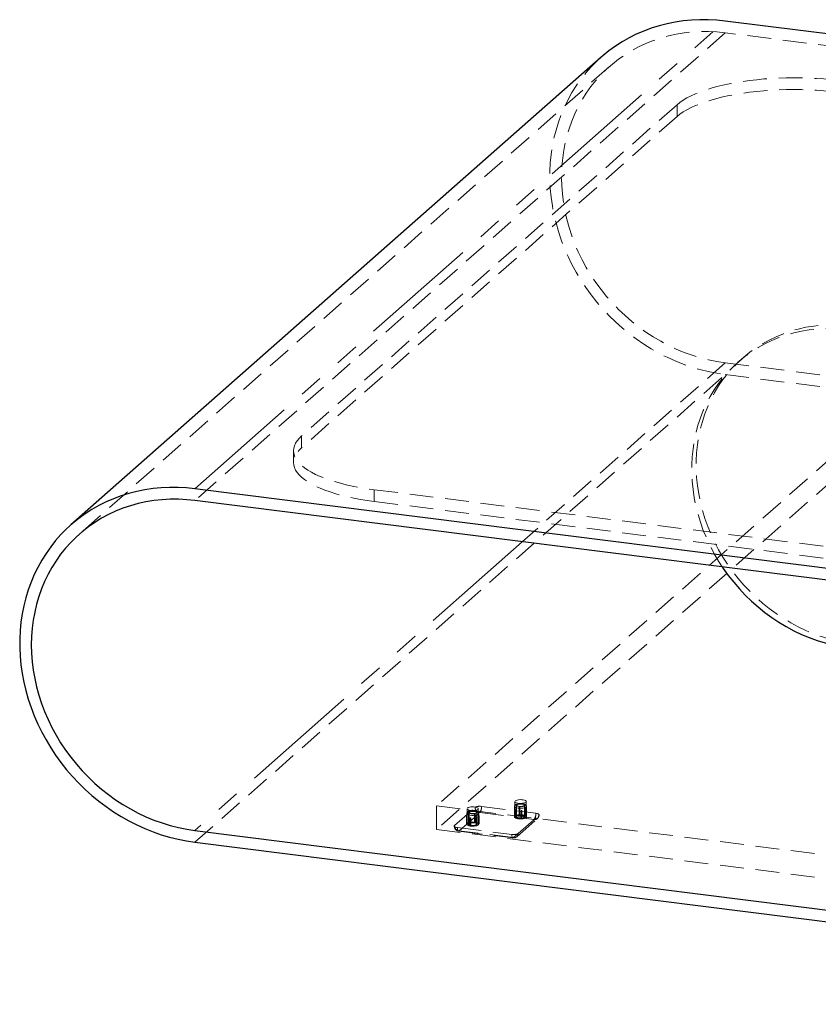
# Model space of a CAD drawing. Header units: millimetres. Extents: x 50 to 4150, y 50 to 2920.
# Tile 3 of 7: x 2545 to 2971, y 664 to 1189. Entities that reach past the tile are written whole.
import ezdxf

# ---------------------------------------------------------------- set-up
doc = ezdxf.new("R2010")
doc.units = ezdxf.units.MM
doc.header["$LTSCALE"] = 10
doc.linetypes.add('HIDDEN', pattern=[1.905, 1.27, -0.635])
doc.linetypes.add('PHANTOM', pattern=[12.7, 6.35, -1.27, 1.27, -1.27, 1.27, -1.27])

msp = doc.modelspace()

# ---------------------------------------------------------------- linework, layer by layer
at = {"color": 8, "linetype": 'PHANTOM', "lineweight": 18}
for p, q in [((2638.61, 939.1), (2921.45, 1188.55)), ((2813.22, 910.82), (2638.61, 756.83))]:
    msp.add_line(p, q, dxfattribs=at)
at = {"color": 7, "linetype": 'Continuous', "lineweight": 25}
for p, q in [((3607.42, 1102.12), (2921.45, 1188.55)), ((2855.31, 1169.26), (2572.46, 919.82)), ((3324.58, 852.68), (2638.61, 939.1)), ((3324.58, 846.39), (2638.61, 932.82)), ((2638.61, 756.83), (3324.58, 670.4)), ((2638.61, 750.54), (3324.58, 664.12))]:
    msp.add_line(p, q, dxfattribs=at)
at = {"color": 7, "linetype": 'HIDDEN', "lineweight": 18}
for p, q in [((2921.45, 1182.26), (2638.61, 932.82)), ((3607.42, 1095.84), (2921.45, 1182.26)), ((2859.71, 1164.26), (2576.87, 914.82)), ((2895.79, 1143.92), (2695.44, 967.23)), ((2895.79, 1143.92), (2895.79, 1137.63)), ((2895.79, 1137.63), (2695.44, 960.94)), ((2930.59, 1008.62), (2928.23, 1006.54)), ((2921.45, 1006.27), (2813.22, 910.82)), ((2921.45, 1006.27), (3607.42, 919.85)), ((2638.61, 750.54), (2921.45, 999.98)), ((2921.45, 999.98), (3607.42, 913.56)), ((2695.44, 960.94), (2695.44, 967.23)), ((2691.14, 959.37), (2691.14, 953.09)), ((2979.63, 957.02), (2767.5, 769.94)), ((2979.63, 944.45), (2767.5, 757.36)), ((2734.23, 938.59), (3264.3, 871.8)), ((2734.23, 938.59), (2734.23, 932.3)), ((2734.23, 932.3), (3264.3, 865.52)), ((2809.27, 772.27), (2809.27, 764.1)), ((2815.27, 764.1), (2815.27, 772.27)), ((2767.5, 769.94), (3266.39, 707.08)), ((2767.5, 769.94), (2767.5, 757.36)), ((2777.04, 759.49), (2788, 769.16)), ((2783.75, 768.43), (2783.75, 760.26)), ((2789.75, 760.26), (2789.75, 768.43)), ((2791.44, 769.67), (2820.43, 766.02)), ((2809.07, 769.76), (2809.07, 764.1)), ((2809.08, 768.69), (2809.08, 764.48)), ((2809.21, 764.42), (2809.21, 768.63)), ((2809.36, 768.75), (2809.36, 764.54)), ((2809.6, 767.64), (2809.6, 763.43)), ((2809.67, 767.69), (2809.67, 763.48)), ((2809.93, 763.38), (2809.93, 767.59)), ((2810.07, 770.39), (2810.07, 764.1)), ((2811.56, 769.37), (2811.56, 765.15)), ((2811.56, 765.14), (2811.56, 769.35)), ((2811.95, 769.37), (2811.95, 765.16)), ((2812.59, 767.25), (2812.59, 763.04)), ((2812.99, 763.06), (2812.99, 767.27)), ((2812.99, 763.05), (2812.99, 767.26)), ((2814.47, 764.1), (2814.47, 770.39)), ((2814.62, 764.83), (2814.62, 769.04)), ((2814.87, 768.94), (2814.87, 764.72)), ((2814.95, 764.78), (2814.95, 768.99)), ((2815.19, 767.87), (2815.19, 763.66)), ((2815.33, 763.79), (2815.33, 768)), ((2815.47, 764.1), (2815.47, 769.76)), ((2815.47, 763.72), (2815.47, 767.94)), ((2779.53, 756.66), (2790.49, 766.33)), ((2783.39, 764.3), (2783.39, 760.09)), ((2783.55, 765.92), (2783.55, 760.26)), ((2783.57, 764.37), (2783.57, 760.16)), ((2783.63, 760.02), (2783.63, 764.23)), ((2784.53, 765.3), (2784.53, 761.09)), ((2784.55, 766.55), (2784.55, 760.26)), ((2784.57, 761.04), (2784.57, 765.25)), ((2784.88, 765.34), (2784.88, 761.13)), ((2785.42, 763.47), (2785.42, 759.26)), ((2785.44, 763.5), (2785.44, 759.29)), ((2785.81, 759.24), (2785.81, 763.45)), ((2787.69, 761.28), (2787.69, 765.49)), ((2788.07, 765.44), (2788.07, 761.23)), ((2788.08, 761.26), (2788.08, 765.47)), ((2788.62, 763.61), (2788.62, 759.4)), ((2788.93, 759.48), (2788.93, 763.69)), ((2788.95, 760.26), (2788.95, 766.55)), ((2788.98, 759.44), (2788.98, 763.65)), ((2789.87, 760.5), (2789.87, 764.71)), ((2789.94, 764.58), (2789.94, 760.37)), ((2789.95, 760.26), (2789.95, 765.92)), ((2790.11, 760.43), (2790.11, 764.64)), ((2790.49, 766.33), (2819.49, 762.67)), ((2810.29, 753.52), (2821.26, 763.19)), ((2811.03, 755.21), (2821.99, 764.87)), ((2767.5, 757.36), (3266.39, 694.51)), ((2778.59, 758.34), (2807.59, 754.69)), ((2779.2, 756.53), (2808.2, 752.88)), ((2808.53, 753.01), (2779.53, 756.66)), ((2811.03, 755.21), (2808.53, 753.01))]:
    msp.add_line(p, q, dxfattribs=at)
at = {"color": 7, "linetype": 'Continuous', "lineweight": 25, "flags": 128}
for points in [[(2921.45, 1188.55), (2916.93, 1189.01), (2912.42, 1189.24), (2907.93, 1189.26), (2903.48, 1189.05), (2899.06, 1188.63), (2894.7, 1187.98), (2890.4, 1187.11), (2886.17, 1186.03), (2882.03, 1184.73), (2877.98, 1183.22), (2874.03, 1181.51), (2870.19, 1179.59), (2866.47, 1177.47), (2862.87, 1175.15), (2859.42, 1172.65), (2856.11, 1169.96), (2855.31, 1169.26)], [(2638.61, 939.1), (2634.09, 939.56), (2629.58, 939.8), (2625.09, 939.82), (2620.63, 939.61), (2616.22, 939.18), (2611.86, 938.54), (2607.56, 937.67), (2603.33, 936.59), (2599.19, 935.29), (2595.14, 933.78), (2591.18, 932.06), (2587.34, 930.14), (2583.62, 928.02), (2580.03, 925.71), (2576.58, 923.21), (2573.27, 920.52), (2570.11, 917.66), (2567.11, 914.62), (2564.28, 911.43), (2561.62, 908.08), (2559.15, 904.58), (2556.85, 900.94), (2554.75, 897.17), (2552.85, 893.28), (2551.14, 889.27), (2549.64, 885.16), (2548.35, 880.96), (2547.27, 876.67), (2546.4, 872.31), (2545.75, 867.88), (2545.31, 863.4), (2545.09, 858.88), (2545.09, 854.32), (2545.31, 849.75), (2545.75, 845.16), (2546.4, 840.57), (2547.27, 835.98), (2548.35, 831.42), (2549.64, 826.9), (2551.14, 822.41), (2552.85, 817.97), (2554.75, 813.6), (2556.85, 809.3), (2559.15, 805.09), (2561.62, 800.96), (2564.28, 796.94), (2567.11, 793.03), (2570.11, 789.24), (2573.27, 785.59), (2576.58, 782.07), (2580.03, 778.69), (2583.62, 775.47), (2587.34, 772.42), (2591.18, 769.53), (2595.14, 766.82), (2599.19, 764.29), (2603.33, 761.94), (2607.56, 759.8), (2611.86, 757.85), (2616.22, 756.1), (2620.63, 754.56), (2625.09, 753.23), (2629.58, 752.12), (2634.09, 751.22), (2638.61, 750.54)], [(2638.61, 932.82), (2634.18, 933.26), (2629.77, 933.48), (2625.39, 933.47), (2621.03, 933.23), (2616.72, 932.76), (2612.47, 932.07), (2608.28, 931.16), (2604.18, 930.02), (2600.16, 928.67), (2596.24, 927.1), (2592.42, 925.32), (2588.73, 923.33), (2585.17, 921.14), (2581.74, 918.75), (2578.46, 916.18), (2575.33, 913.42), (2572.36, 910.48), (2569.57, 907.38), (2566.95, 904.12), (2564.51, 900.7), (2562.27, 897.14), (2560.22, 893.45), (2558.38, 889.63), (2556.74, 885.7), (2555.3, 881.66), (2554.09, 877.53), (2553.09, 873.31), (2552.31, 869.02), (2551.75, 864.67), (2551.41, 860.26), (2551.3, 855.82), (2551.41, 851.35), (2551.75, 846.86), (2552.31, 842.37), (2553.09, 837.88), (2554.09, 833.41), (2555.3, 828.97), (2556.74, 824.57), (2558.38, 820.23), (2560.22, 815.94), (2562.27, 811.73), (2564.51, 807.61), (2566.95, 803.58), (2569.57, 799.66), (2572.36, 795.85), (2575.33, 792.17), (2578.46, 788.62), (2581.74, 785.22), (2585.17, 781.97), (2588.73, 778.88), (2592.42, 775.96), (2596.24, 773.22), (2600.16, 770.66), (2604.18, 768.29), (2608.28, 766.12), (2612.47, 764.15), (2616.72, 762.39), (2621.03, 760.84), (2625.39, 759.51), (2629.77, 758.39), (2634.18, 757.5), (2638.61, 756.83)], [(2919.89, 897.38), (2920.42, 896.59), (2923.11, 892.83), (2925.97, 889.19), (2929, 885.68), (2932.18, 882.31), (2935.51, 879.09), (2938.98, 876.03), (2942.58, 873.14), (2946.29, 870.42), (2950.12, 867.88), (2954.04, 865.54), (2958.06, 863.38), (2962.16, 861.43), (2966.32, 859.69), (2970.54, 858.15), (2974.8, 856.83), (2979.1, 855.73), (2983.42, 854.85), (2987.76, 854.19)]]:
    msp.add_lwpolyline(points, dxfattribs=at)
at = {"color": 7, "linetype": 'HIDDEN', "lineweight": 18, "flags": 128}
for points in [[(2921.45, 1182.26), (2917.03, 1182.7), (2912.62, 1182.92), (2908.23, 1182.91), (2903.87, 1182.67), (2899.57, 1182.21), (2895.31, 1181.52), (2891.13, 1180.6), (2887.02, 1179.47), (2883, 1178.11), (2879.08, 1176.54), (2875.27, 1174.76), (2871.57, 1172.77), (2868.01, 1170.58), (2864.58, 1168.2), (2861.3, 1165.62), (2858.17, 1162.86), (2855.21, 1159.93), (2852.41, 1156.83), (2849.79, 1153.56), (2847.36, 1150.15), (2845.11, 1146.59), (2843.07, 1142.89), (2841.22, 1139.07), (2839.58, 1135.14), (2838.15, 1131.1), (2836.93, 1126.97), (2835.93, 1122.75), (2835.15, 1118.46), (2834.59, 1114.11), (2834.26, 1109.71), (2834.14, 1105.26), (2834.26, 1100.79), (2834.59, 1096.31), (2835.15, 1091.81), (2835.93, 1087.33), (2836.93, 1082.86), (2838.15, 1078.42), (2839.58, 1074.02), (2841.22, 1069.67), (2843.07, 1065.39), (2845.11, 1061.18), (2847.36, 1057.05), (2849.79, 1053.02), (2852.41, 1049.1), (2855.21, 1045.29), (2858.17, 1041.61), (2861.3, 1038.06), (2864.58, 1034.66), (2868.01, 1031.41), (2871.57, 1028.33), (2875.27, 1025.41), (2879.08, 1022.66), (2883, 1020.11), (2887.02, 1017.74), (2891.13, 1015.57), (2895.31, 1013.6), (2899.57, 1011.84), (2903.87, 1010.28), (2908.23, 1008.95), (2912.62, 1007.83), (2917.03, 1006.94), (2921.45, 1006.27)], [(2855.31, 1169.26), (2852.95, 1167.1), (2849.95, 1164.07), (2847.12, 1160.87), (2844.47, 1157.52), (2841.99, 1154.02), (2839.7, 1150.38), (2837.6, 1146.61), (2835.69, 1142.72), (2833.99, 1138.72), (2832.49, 1134.61), (2831.19, 1130.4), (2830.11, 1126.12), (2829.24, 1121.75), (2828.59, 1117.33), (2828.15, 1112.85), (2827.93, 1108.32), (2827.93, 1103.77), (2828.15, 1099.19), (2828.59, 1094.6), (2829.24, 1090.01), (2830.11, 1085.43), (2831.19, 1080.87), (2832.49, 1076.34), (2833.99, 1071.85), (2835.69, 1067.42), (2837.6, 1063.04), (2839.7, 1058.75), (2841.99, 1054.53), (2844.47, 1050.41), (2847.12, 1046.39), (2849.95, 1042.48), (2852.95, 1038.69), (2856.11, 1035.03), (2859.42, 1031.51), (2862.87, 1028.14), (2866.47, 1024.92), (2870.19, 1021.86), (2874.03, 1018.97), (2877.98, 1016.26), (2882.03, 1013.73), (2886.17, 1011.39), (2890.4, 1009.24), (2894.7, 1007.29), (2899.06, 1005.54), (2903.48, 1004), (2907.93, 1002.68), (2912.42, 1001.56), (2916.93, 1000.66), (2921.45, 999.98)], [(2981.72, 1156.85), (2977.91, 1157.29), (2974.03, 1157.64), (2970.1, 1157.92), (2966.11, 1158.13), (2962.1, 1158.25), (2958.08, 1158.28), (2954.05, 1158.24), (2950.04, 1158.12), (2946.06, 1157.92), (2942.12, 1157.63), (2938.25, 1157.27), (2934.44, 1156.83), (2930.72, 1156.32), (2927.1, 1155.73), (2923.6, 1155.07), (2920.22, 1154.34), (2916.98, 1153.54), (2913.89, 1152.68), (2910.96, 1151.76), (2908.2, 1150.78), (2905.63, 1149.75), (2903.24, 1148.67), (2901.06, 1147.54), (2899.09, 1146.37), (2897.33, 1145.16), (2895.79, 1143.92)], [(2895.79, 1137.63), (2897.33, 1138.87), (2899.09, 1140.08), (2901.06, 1141.25), (2903.24, 1142.38), (2905.63, 1143.46), (2908.2, 1144.49), (2910.96, 1145.47), (2913.89, 1146.39), (2916.98, 1147.25), (2920.22, 1148.05), (2923.6, 1148.78), (2927.1, 1149.44), (2930.72, 1150.03), (2934.44, 1150.55), (2938.25, 1150.99), (2942.12, 1151.35), (2946.06, 1151.63), (2950.04, 1151.83), (2954.05, 1151.96), (2958.08, 1152), (2962.1, 1151.96), (2966.11, 1151.84), (2970.1, 1151.64), (2974.03, 1151.36), (2977.91, 1151), (2981.72, 1150.56)], [(2987.76, 1023.89), (2983.42, 1024.33), (2979.1, 1024.53), (2974.8, 1024.52), (2970.54, 1024.27), (2966.32, 1023.8), (2962.16, 1023.1), (2958.06, 1022.18), (2954.04, 1021.04), (2950.12, 1019.68), (2946.29, 1018.11), (2942.58, 1016.33), (2938.98, 1014.34), (2935.51, 1012.16), (2932.18, 1009.78), (2929, 1007.21), (2925.97, 1004.46), (2923.11, 1001.54), (2920.42, 998.45), (2917.91, 995.21), (2915.58, 991.82), (2913.45, 988.28), (2911.51, 984.62), (2909.77, 980.83), (2908.24, 976.94), (2906.93, 972.94), (2905.82, 968.85), (2904.93, 964.69), (2904.27, 960.45), (2903.82, 956.16), (2903.6, 951.83), (2903.6, 947.46), (2903.82, 943.07), (2904.27, 938.66), (2904.93, 934.26), (2905.82, 929.87), (2906.93, 925.51), (2908.24, 921.18), (2909.77, 916.9), (2911.51, 912.68), (2913.45, 908.52), (2915.58, 904.45), (2917.91, 900.47), (2919.89, 897.38)], [(2990.12, 1025.97), (2985.78, 1026.41), (2981.46, 1026.61), (2977.16, 1026.59), (2972.89, 1026.35), (2968.68, 1025.88), (2964.51, 1025.18), (2960.42, 1024.26), (2956.4, 1023.12), (2952.48, 1021.76), (2948.65, 1020.19), (2944.93, 1018.41), (2941.34, 1016.42), (2937.87, 1014.24), (2934.54, 1011.86), (2931.36, 1009.29), (2928.33, 1006.54), (2925.47, 1003.62), (2922.78, 1000.53), (2920.27, 997.29), (2917.94, 993.89), (2915.8, 990.36), (2913.87, 986.7), (2912.13, 982.91), (2910.6, 979.02), (2909.28, 975.02), (2908.18, 970.93), (2907.29, 966.77), (2906.62, 962.53), (2906.18, 958.24), (2905.96, 953.91), (2905.96, 949.54), (2906.18, 945.15), (2906.62, 940.74), (2907.29, 936.34), (2908.18, 931.95), (2909.28, 927.59), (2910.6, 923.26), (2912.13, 918.98), (2913.87, 914.76), (2915.8, 910.6), (2917.94, 906.53), (2920.27, 902.55), (2922.78, 898.67), (2925.47, 894.91), (2928.33, 891.27), (2931.36, 887.75), (2934.54, 884.39), (2937.87, 881.17), (2941.34, 878.11), (2944.93, 875.22), (2948.65, 872.5), (2952.48, 869.96), (2956.4, 867.61), (2960.42, 865.46), (2964.51, 863.51), (2968.68, 861.77), (2972.89, 860.23), (2977.16, 858.91), (2981.46, 857.81), (2985.78, 856.93), (2990.12, 856.27)], [(2695.44, 967.23), (2694.13, 965.96), (2693.06, 964.67), (2692.22, 963.35), (2691.62, 962.03), (2691.26, 960.69), (2691.14, 959.35), (2691.26, 958.01), (2691.63, 956.67), (2692.24, 955.34), (2693.09, 954.03), (2694.18, 952.74), (2695.5, 951.47), (2697.04, 950.23), (2698.81, 949.02), (2700.79, 947.86), (2702.98, 946.73), (2705.37, 945.65), (2707.95, 944.62), (2710.72, 943.64), (2713.65, 942.72), (2716.75, 941.86), (2720, 941.07), (2723.38, 940.34), (2726.89, 939.68), (2730.51, 939.1), (2734.23, 938.59)], [(2734.23, 932.3), (2730.51, 932.81), (2726.89, 933.4), (2723.38, 934.06), (2720, 934.78), (2716.75, 935.58), (2713.65, 936.44), (2710.72, 937.36), (2707.95, 938.33), (2705.37, 939.36), (2702.98, 940.44), (2700.79, 941.57), (2698.81, 942.74), (2697.04, 943.94), (2695.5, 945.18), (2694.18, 946.45), (2693.09, 947.75), (2692.24, 949.06), (2691.63, 950.38), (2691.26, 951.72), (2691.14, 953.06), (2691.26, 954.4), (2691.62, 955.74), (2692.22, 957.07), (2693.06, 958.38), (2694.13, 959.67), (2695.44, 960.94)], [(2809.47, 772.63), (2809.88, 772.88), (2810.49, 773.08), (2811.24, 773.21), (2812.07, 773.27), (2812.92, 773.25), (2813.72, 773.15), (2814.4, 772.98), (2814.91, 772.75), (2815.21, 772.48), (2815.26, 772.2), (2815.08, 771.92), (2814.67, 771.67), (2814.06, 771.47), (2813.31, 771.33), (2812.47, 771.27), (2811.62, 771.3), (2810.82, 771.4), (2810.14, 771.57), (2809.63, 771.8), (2809.34, 772.06), (2809.28, 772.35), (2809.47, 772.63)], [(2789.75, 765.54), (2789.33, 765.29), (2788.72, 765.08), (2787.97, 764.93), (2787.12, 764.86), (2786.25, 764.86), (2785.42, 764.95), (2784.68, 765.1), (2784.1, 765.32), (2783.72, 765.58), (2783.56, 765.87), (2783.63, 766.16), (2783.94, 766.43), (2784.46, 766.66), (2785.14, 766.84), (2785.95, 766.95), (2786.82, 766.98), (2787.68, 766.94), (2788.47, 766.82), (2789.13, 766.63), (2789.62, 766.39), (2789.9, 766.11), (2789.94, 765.82), (2789.75, 765.54)], [(2789.93, 765.92), (2789.91, 766.19), (2789.72, 766.55), (2789.43, 766.82), (2788.98, 767.06), (2788.31, 767.27), (2787.55, 767.39), (2786.76, 767.43), (2785.98, 767.39), (2785.24, 767.28), (2784.59, 767.09), (2784.03, 766.79), (2783.73, 766.48), (2783.57, 766.1), (2783.58, 765.91)], [(2783.95, 768.79), (2784.36, 769.04), (2784.96, 769.24), (2785.72, 769.37), (2786.55, 769.43), (2787.4, 769.41), (2788.2, 769.31), (2788.88, 769.14), (2789.39, 768.91), (2789.69, 768.64), (2789.74, 768.36), (2789.56, 768.08), (2789.15, 767.83), (2788.54, 767.63), (2787.79, 767.49), (2786.95, 767.43), (2786.1, 767.46), (2785.3, 767.56), (2784.62, 767.73), (2784.11, 767.96), (2783.82, 768.22), (2783.76, 768.51), (2783.95, 768.79)], [(2789.12, 766.25), (2789.28, 766.51), (2789.2, 766.77), (2788.87, 767.01), (2788.34, 767.21), (2787.65, 767.34), (2786.87, 767.39), (2786.08, 767.36), (2785.36, 767.25), (2784.78, 767.07), (2784.38, 766.85), (2784.22, 766.59), (2784.31, 766.32), (2784.63, 766.08), (2785.17, 765.89), (2785.86, 765.76), (2786.63, 765.7), (2787.42, 765.73), (2788.14, 765.84), (2788.73, 766.02), (2789.12, 766.25)], [(2787.53, 767.23), (2786.82, 767.28), (2786.1, 767.25), (2785.45, 767.14), (2784.95, 766.97), (2784.64, 766.75), (2784.56, 766.51), (2784.71, 766.27), (2785.09, 766.07), (2785.65, 765.91), (2786.32, 765.83), (2787.05, 765.82), (2787.74, 765.89), (2788.32, 766.03), (2788.74, 766.23), (2788.94, 766.46), (2788.9, 766.7), (2788.63, 766.93), (2788.16, 767.11), (2787.53, 767.23)], [(2815.27, 769.38), (2814.85, 769.13), (2814.24, 768.92), (2813.49, 768.77), (2812.64, 768.7), (2811.77, 768.7), (2810.94, 768.79), (2810.2, 768.94), (2809.62, 769.16), (2809.24, 769.42), (2809.08, 769.71), (2809.15, 770), (2809.46, 770.27), (2809.98, 770.5), (2810.66, 770.68), (2811.47, 770.79), (2812.34, 770.82), (2813.2, 770.78), (2813.99, 770.66), (2814.65, 770.47), (2815.14, 770.23), (2815.42, 769.95), (2815.46, 769.66), (2815.27, 769.38)], [(2809.21, 768.63), (2809.15, 768.64), (2809.1, 768.66), (2809.08, 768.69), (2809.09, 768.71), (2809.13, 768.74), (2809.2, 768.75), (2809.28, 768.76), (2809.36, 768.75)], [(2815.45, 769.76), (2815.43, 770.04), (2815.24, 770.39), (2814.95, 770.66), (2814.5, 770.9), (2813.83, 771.11), (2813.07, 771.23), (2812.28, 771.27), (2811.5, 771.23), (2810.76, 771.12), (2810.11, 770.93), (2809.55, 770.63), (2809.25, 770.32), (2809.09, 769.94), (2809.1, 769.75)], [(2809.36, 768.75), (2809.35, 768.81), (2809.34, 768.86), (2809.32, 768.88), (2809.29, 768.89), (2809.28, 768.88)], [(2809.93, 767.59), (2809.86, 767.57), (2809.78, 767.57), (2809.7, 767.58), (2809.64, 767.59), (2809.6, 767.62), (2809.6, 767.64), (2809.62, 767.67), (2809.67, 767.69)], [(2809.67, 767.69), (2809.68, 767.75), (2809.7, 767.8), (2809.73, 767.82), (2809.77, 767.83), (2809.8, 767.83)], [(2814.64, 770.09), (2814.8, 770.35), (2814.72, 770.61), (2814.39, 770.85), (2813.86, 771.05), (2813.17, 771.18), (2812.39, 771.23), (2811.6, 771.2), (2810.88, 771.09), (2810.3, 770.91), (2809.9, 770.69), (2809.74, 770.43), (2809.83, 770.16), (2810.15, 769.92), (2810.69, 769.73), (2811.38, 769.6), (2812.15, 769.54), (2812.94, 769.57), (2813.66, 769.68), (2814.25, 769.86), (2814.64, 770.09)], [(2813.05, 771.07), (2812.34, 771.12), (2811.62, 771.09), (2810.97, 770.98), (2810.47, 770.81), (2810.16, 770.59), (2810.08, 770.35), (2810.23, 770.11), (2810.61, 769.91), (2811.17, 769.75), (2811.84, 769.67), (2812.57, 769.66), (2813.26, 769.73), (2813.84, 769.87), (2814.26, 770.07), (2814.46, 770.3), (2814.42, 770.54), (2814.15, 770.77), (2813.68, 770.95), (2813.05, 771.07)], [(2811.56, 769.35), (2811.56, 769.38), (2811.59, 769.4), (2811.65, 769.42), (2811.72, 769.43), (2811.8, 769.43), (2811.87, 769.42), (2811.93, 769.4), (2811.95, 769.37)], [(2812.99, 767.27), (2812.98, 767.25), (2812.95, 767.22), (2812.9, 767.2), (2812.82, 767.19), (2812.74, 767.2), (2812.67, 767.21), (2812.62, 767.23), (2812.59, 767.25)], [(2814.75, 769.18), (2814.71, 769.18), (2814.67, 769.17), (2814.64, 769.13), (2814.62, 769.08), (2814.62, 769.04)], [(2814.62, 769.04), (2814.69, 769.05), (2814.77, 769.05), (2814.84, 769.05), (2814.9, 769.03), (2814.94, 769.01), (2814.95, 768.98), (2814.92, 768.96), (2814.87, 768.94)], [(2815.33, 768), (2815.4, 767.99), (2815.45, 767.96), (2815.47, 767.94), (2815.45, 767.91), (2815.41, 767.89), (2815.35, 767.87), (2815.27, 767.87), (2815.19, 767.87)], [(2815.27, 768.12), (2815.29, 768.13), (2815.31, 768.12), (2815.32, 768.09), (2815.33, 768.04), (2815.33, 768)], [(2783.63, 764.23), (2783.55, 764.23), (2783.48, 764.25), (2783.42, 764.26), (2783.4, 764.29), (2783.4, 764.32), (2783.43, 764.34), (2783.49, 764.36), (2783.57, 764.37)], [(2783.57, 764.37), (2783.57, 764.42), (2783.57, 764.47), (2783.58, 764.5), (2783.59, 764.5), (2783.59, 764.49)], [(2784.57, 765.25), (2784.54, 765.28), (2784.53, 765.3), (2784.55, 765.33), (2784.6, 765.35), (2784.67, 765.36), (2784.75, 765.36), (2784.82, 765.36), (2784.88, 765.34)], [(2785.81, 763.45), (2785.77, 763.43), (2785.71, 763.41), (2785.63, 763.41), (2785.55, 763.41), (2785.48, 763.43), (2785.44, 763.45), (2785.42, 763.47), (2785.44, 763.5)], [(2787.69, 765.49), (2787.73, 765.51), (2787.8, 765.53), (2787.88, 765.54), (2787.95, 765.53), (2788.02, 765.52), (2788.07, 765.5), (2788.08, 765.47), (2788.07, 765.44)], [(2788.93, 763.69), (2788.97, 763.67), (2788.98, 763.64), (2788.96, 763.62), (2788.91, 763.6), (2788.83, 763.58), (2788.76, 763.58), (2788.68, 763.59), (2788.62, 763.61)], [(2788.78, 763.84), (2788.83, 763.84), (2788.87, 763.82), (2788.91, 763.78), (2788.93, 763.73), (2788.93, 763.69)], [(2789.91, 764.83), (2789.9, 764.84), (2789.89, 764.83), (2789.88, 764.8), (2789.87, 764.75), (2789.87, 764.71)], [(2789.87, 764.71), (2789.95, 764.71), (2790.02, 764.7), (2790.08, 764.68), (2790.11, 764.66), (2790.1, 764.63), (2790.07, 764.6), (2790.01, 764.59), (2789.94, 764.58)], [(2809.21, 764.42), (2809.15, 764.43), (2809.1, 764.45), (2809.08, 764.48), (2809.09, 764.5), (2809.13, 764.52), (2809.2, 764.54), (2809.28, 764.55), (2809.36, 764.54)], [(2809.21, 764.42), (2809.13, 764.3), (2809.08, 764.17), (2809.08, 764.05), (2809.11, 763.93), (2809.19, 763.81), (2809.32, 763.69), (2809.48, 763.58), (2809.67, 763.48)], [(2809.47, 764.45), (2809.88, 764.7), (2810.49, 764.9), (2811.24, 765.04), (2812.07, 765.1), (2812.92, 765.08), (2813.72, 764.98), (2814.4, 764.81), (2814.91, 764.58), (2815.21, 764.31), (2815.26, 764.03), (2815.08, 763.75), (2814.67, 763.5), (2814.06, 763.3), (2813.31, 763.16), (2812.47, 763.1), (2811.62, 763.13), (2810.82, 763.23), (2810.14, 763.4), (2809.63, 763.63), (2809.34, 763.89), (2809.28, 764.18), (2809.47, 764.45)], [(2809.93, 763.38), (2809.86, 763.36), (2809.78, 763.36), (2809.7, 763.37), (2809.64, 763.38), (2809.6, 763.41), (2809.6, 763.43), (2809.62, 763.46), (2809.67, 763.48)], [(2814.33, 763.84), (2813.97, 763.63), (2813.42, 763.48), (2812.75, 763.39), (2812.02, 763.37), (2811.33, 763.44), (2810.73, 763.58), (2810.31, 763.77), (2810.09, 764), (2810.11, 764.24), (2810.37, 764.47), (2810.83, 764.66), (2811.45, 764.78), (2812.16, 764.83), (2812.88, 764.81), (2813.53, 764.7), (2814.05, 764.53), (2814.37, 764.32), (2814.47, 764.08), (2814.33, 763.84)], [(2811.56, 765.14), (2811.56, 765.17), (2811.59, 765.19), (2811.65, 765.21), (2811.72, 765.22), (2811.8, 765.22), (2811.87, 765.21), (2811.93, 765.19), (2811.95, 765.16)], [(2812.59, 763.04), (2812.62, 763.01), (2812.67, 763), (2812.74, 762.98), (2812.82, 762.98), (2812.9, 762.99), (2812.95, 763.01), (2812.98, 763.03), (2812.99, 763.06)], [(2814.87, 764.72), (2814.92, 764.74), (2814.95, 764.77), (2814.94, 764.8), (2814.9, 764.82), (2814.84, 764.84), (2814.77, 764.84), (2814.69, 764.84), (2814.62, 764.83)], [(2815.33, 763.79), (2815.42, 763.91), (2815.46, 764.03), (2815.47, 764.15), (2815.43, 764.27), (2815.35, 764.39), (2815.23, 764.51), (2815.07, 764.62), (2814.87, 764.72)], [(2815.19, 763.66), (2815.27, 763.66), (2815.35, 763.66), (2815.41, 763.68), (2815.45, 763.7), (2815.47, 763.73), (2815.45, 763.75), (2815.4, 763.77), (2815.33, 763.79)], [(2821.99, 764.87), (2822.12, 765.04), (2822.16, 765.22), (2822.09, 765.39), (2821.92, 765.55), (2821.66, 765.7), (2821.32, 765.84), (2820.9, 765.94), (2820.43, 766.02)], [(2777.04, 759.49), (2776.9, 759.32), (2776.87, 759.15), (2776.94, 758.97), (2777.1, 758.81), (2777.36, 758.66), (2777.71, 758.53), (2778.12, 758.42), (2778.59, 758.34)], [(2778.59, 758.34), (2778.61, 757.87), (2778.66, 757.44), (2778.75, 757.09), (2778.87, 756.81), (2779.01, 756.62), (2779.17, 756.53), (2779.35, 756.55), (2779.53, 756.66)], [(2783.57, 760.16), (2783.49, 760.15), (2783.43, 760.13), (2783.4, 760.1), (2783.4, 760.08), (2783.42, 760.05), (2783.48, 760.03), (2783.55, 760.02), (2783.63, 760.02)], [(2784.57, 761.04), (2784.32, 760.95), (2784.1, 760.86), (2783.91, 760.75), (2783.76, 760.64), (2783.65, 760.52), (2783.58, 760.4), (2783.55, 760.28), (2783.57, 760.16)], [(2783.95, 760.61), (2784.36, 760.86), (2784.96, 761.06), (2785.72, 761.2), (2786.55, 761.26), (2787.4, 761.24), (2788.2, 761.14), (2788.88, 760.97), (2789.39, 760.74), (2789.69, 760.47), (2789.74, 760.19), (2789.56, 759.91), (2789.15, 759.66), (2788.54, 759.46), (2787.79, 759.32), (2786.95, 759.26), (2786.1, 759.29), (2785.3, 759.39), (2784.62, 759.56), (2784.11, 759.79), (2783.82, 760.05), (2783.76, 760.34), (2783.95, 760.61)], [(2784.88, 761.13), (2784.82, 761.14), (2784.75, 761.15), (2784.67, 761.15), (2784.6, 761.14), (2784.55, 761.12), (2784.53, 761.09), (2784.54, 761.07), (2784.57, 761.04)], [(2788.81, 760), (2788.45, 759.79), (2787.9, 759.64), (2787.23, 759.55), (2786.5, 759.53), (2785.81, 759.6), (2785.21, 759.74), (2784.79, 759.93), (2784.57, 760.16), (2784.59, 760.4), (2784.85, 760.63), (2785.31, 760.82), (2785.93, 760.94), (2786.64, 760.99), (2787.36, 760.97), (2788.01, 760.86), (2788.53, 760.69), (2788.85, 760.48), (2788.95, 760.24), (2788.81, 760)], [(2785.44, 759.29), (2785.42, 759.26), (2785.44, 759.24), (2785.48, 759.22), (2785.55, 759.2), (2785.63, 759.2), (2785.71, 759.2), (2785.77, 759.22), (2785.81, 759.24)], [(2787.69, 761.28), (2787.73, 761.3), (2787.8, 761.32), (2787.88, 761.33), (2787.95, 761.32), (2788.02, 761.31), (2788.07, 761.29), (2788.08, 761.26), (2788.07, 761.23)], [(2788.93, 759.48), (2788.97, 759.46), (2788.98, 759.43), (2788.96, 759.4), (2788.91, 759.38), (2788.83, 759.37), (2788.76, 759.37), (2788.68, 759.38), (2788.62, 759.4)], [(2788.93, 759.48), (2789.18, 759.57), (2789.41, 759.67), (2789.6, 759.77), (2789.75, 759.88), (2789.86, 760), (2789.92, 760.12), (2789.95, 760.24), (2789.94, 760.37)], [(2789.87, 760.5), (2789.95, 760.5), (2790.02, 760.49), (2790.08, 760.47), (2790.11, 760.44), (2790.1, 760.42), (2790.07, 760.39), (2790.01, 760.38), (2789.94, 760.37)], [(2807.59, 754.69), (2807.61, 754.22), (2807.66, 753.79), (2807.75, 753.43), (2807.86, 753.16), (2808.01, 752.97), (2808.17, 752.88), (2808.35, 752.89), (2808.53, 753.01)]]:
    msp.add_lwpolyline(points, dxfattribs=at)
at = {"color": 7, "linetype": 'HIDDEN', "lineweight": 18}
for centre, radius, start, end in [((2790.45, 764.51), 5.25, 79.2261, 117.8883), ((2790.91, 769.21), 2.91, 181.0587, 261.7605), ((2786.2, 769.34), 5.25, 324.9309, 3.5931), ((2809.28, 768.69), 0.2, 82.5198, 180), ((2809.63, 768.65), 0.419, 147.4881, 183.6169), ((2809.8, 767.64), 0.2, 104.8164, 180), ((2809.66, 767.59), 0.268, 358.2755, 59.3802), ((2811.76, 769.37), 0.2, 21.8644, 180), ((2811.77, 769.35), 0.206, 92.6733, 178.8), ((2811.77, 769.37), 0.184, 1.1835, 94.3977), ((2812.8, 767.24), 0.206, 92.059, 177.646), ((2812.81, 767.27), 0.179, 0.6805, 95.6355), ((2812.79, 767.26), 0.2, 0, 29.5763), ((2814.75, 768.99), 0.2, 0, 105.7159), ((2814.62, 768.96), 0.255, 354.804, 58.7203), ((2815.55, 767.9), 0.365, 141.9938, 183.9885), ((2815.27, 767.94), 0.2, 360, 83.0325), ((2783.59, 764.3), 0.2, 93.002, 180), ((2782.87, 764.25), 0.76, 358.8739, 18.3459), ((2784.73, 765.3), 0.2, 67.1189, 180), ((2784.82, 765.26), 0.242, 112.1414, 181.9144), ((2784.75, 765.36), 0.132, 351.5933, 102.3991), ((2785.62, 763.47), 0.2, 129.576, 180), ((2785.6, 763.5), 0.161, 81.3116, 181.5397), ((2785.59, 763.45), 0.217, 1.362, 82.6265), ((2787.86, 765.49), 0.166, 81.9932, 180.8574), ((2787.88, 765.47), 0.2, 0, 133.3251), ((2787.85, 765.44), 0.217, 0.1632, 81.4374), ((2788.86, 763.61), 0.238, 109.3777, 181.2256), ((2788.78, 763.65), 0.2, 0, 68.2064), ((2789.91, 764.64), 0.2, 0, 93.3348), ((2789.16, 764.63), 0.775, 356.3482, 15.3646), ((2811.64, 760.5), 4.64, 91.0068, 119.5094), ((2812.19, 770.62), 7.59, 252.6281, 273.0104), ((2812.35, 757.59), 7.59, 72.6281, 93.0104), ((2812.9, 767.7), 4.64, 271.0068, 299.5094), ((2815.19, 765.69), 5.25, 324.9309, 3.5931), ((2819.82, 764.82), 2.17, 261.3986, 1.4206), ((2819.49, 765.19), 2.67, 311.4096, 0), ((2779.53, 759.18), 2.67, 180, 262.8192), ((2779.95, 759.54), 2.91, 181.0587, 261.7605), ((2785.55, 762.16), 2.87, 228.0035, 267.6721), ((2786.76, 752.57), 8.76, 83.8799, 102.3656), ((2786.74, 767.95), 8.76, 263.8799, 282.3656), ((2787.95, 758.37), 2.87, 48.0035, 87.6721), ((2808.57, 759.85), 5.25, 259.2261, 297.8883), ((2808.53, 755.52), 2.67, 262.8192, 311.4096), ((2808.86, 755.15), 2.17, 261.3986, 1.4206)]:
    msp.add_arc(centre, radius, start, end, dxfattribs=at)

doc.saveas('drawing.dxf')
